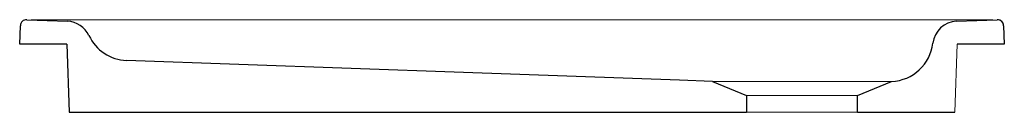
# Model space of a CAD drawing. Header units: millimetres. Extents: x 3738.054 to 3738.85, y 2791.746 to 2791.821.
import ezdxf

# ---------------------------------------------------------------- set-up
doc = ezdxf.new("R2010")
doc.units = ezdxf.units.MM
doc.layers.add('SANINDUSA', color=3, linetype='Continuous')

msp = doc.modelspace()

# ---------------------------------------------------------------- linework, layer by layer
at = {"layer": 'SANINDUSA'}
for p, q in [((3738.05375, 2791.80147), (3738.05428, 2791.81646)), ((3738.05946, 2791.82128), (3738.09244, 2791.82004)), ((3738.81181, 2791.82004), (3738.84479, 2791.82128)), ((3738.84997, 2791.81646), (3738.8505, 2791.80147)), ((3738.09183, 2791.80147), (3738.05375, 2791.80147)), ((3738.09183, 2791.80147), (3738.09375, 2791.74647)), ((3738.8505, 2791.80147), (3738.81242, 2791.80147)), ((3738.6143, 2791.77147), (3738.6418, 2791.75997)), ((3738.7318, 2791.75997), (3738.7593, 2791.77147)), ((3738.6418, 2791.75997), (3738.6418, 2791.74647)), ((3738.7318, 2791.74647), (3738.7318, 2791.75997)), ((3738.09375, 2791.74647), (3738.6418, 2791.74647)), ((3738.7318, 2791.74647), (3738.8105, 2791.74647))]:
    msp.add_line(p, q, dxfattribs=at)
at = {"layer": 'SANINDUSA', "linetype": 'Continuous', "lineweight": 15}
for p, q in [((3738.84111, 2791.82128), (3738.06314, 2791.82128)), ((3738.8105, 2791.74647), (3738.81242, 2791.80147)), ((3738.75885, 2791.77147), (3738.6143, 2791.77147)), ((3738.7318, 2791.75997), (3738.6418, 2791.75997)), ((3738.6418, 2791.74647), (3738.7318, 2791.74647))]:
    msp.add_line(p, q, dxfattribs=at)
at = {"layer": 'SANINDUSA', "flags": 128}
msp.add_lwpolyline([(3738.6143, 2791.77147), (3738.58763, 2791.77242), (3738.41289, 2791.77865), (3738.14026, 2791.78837)], dxfattribs=at)
at = {"layer": 'SANINDUSA'}
for centre, radius, start, end in [((3738.05927, 2791.81629), 0.005, 87.83892, 178), ((3738.09168, 2791.80005), 0.02, 25.06279, 87.83892), ((3738.81256, 2791.80005), 0.02, 92.16108, 173.3223), ((3738.84498, 2791.81629), 0.005, 2, 92.16108), ((3738.84498, 2791.81631), 0.005, 2.00373, 90.93991), ((3738.14151, 2791.82335), 0.035, 205.06279, 267.95803), ((3738.75793, 2791.80646), 0.03501, 272.24649, 353.30728)]:
    msp.add_arc(centre, radius, start, end, dxfattribs=at)

doc.saveas('drawing.dxf')
